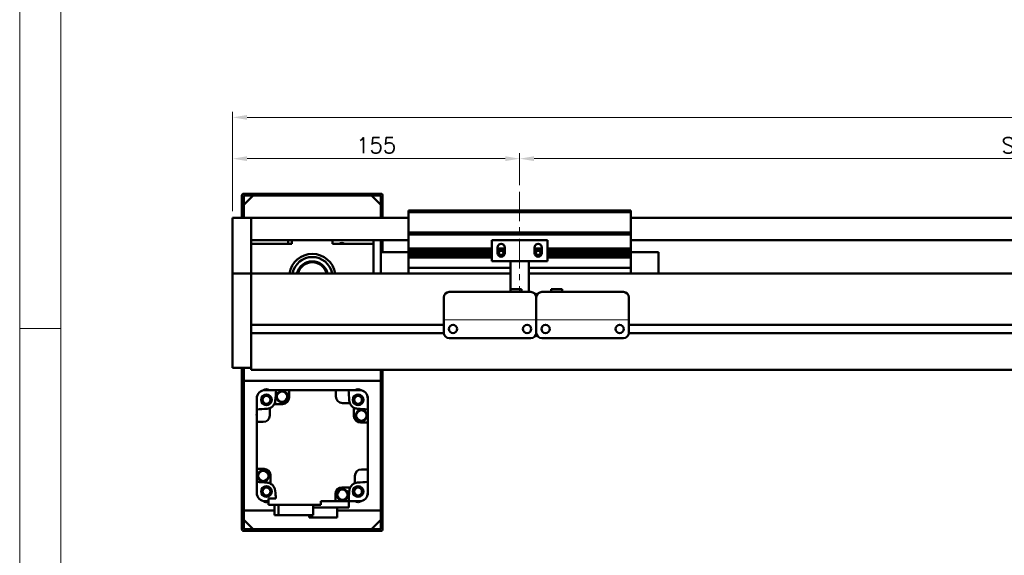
# Model space of a CAD drawing. Header units: millimetres. Extents: x 46891 to 50409, y 6223 to 9846.
# Tile 2 of 5: x 48547 to 49078, y 9065 to 9354. Entities that reach past the tile are written whole.
import ezdxf

# ---------------------------------------------------------------- set-up
doc = ezdxf.new("R2010")
doc.units = ezdxf.units.MM
doc.header["$LTSCALE"] = 0.5
doc.linetypes.add('CENTER', pattern=[50.8, 31.75, -6.35, 6.35, -6.35])
doc.layers.get('0').update_dxf_attribs({"lineweight": 20})
doc.layers.add('1', color=1, linetype='CENTER', lineweight=13)
doc.layers.add('외형선(ISO)', color=7, linetype='Continuous', lineweight=50)
doc.styles.add('DSR TEXT', font='romans.shx', dxfattribs={"bigfont": 'whgtxt.shx'})
doc.styles.get("Standard").update_dxf_attribs({"font": 'romans.shx', "bigfont": 'whgtxt.shx'})
doc.dimstyles.new('DSR', dxfattribs={"dimscale": 2, "dimtxt": 3, "dimasz": 3, "dimexe": 0.5, "dimexo": 0.5, "dimgap": 0.5, "dimtad": 1, "dimdsep": 46, "dimtxsty": 'Standard', "dimcen": 2.5, "dimclrd": 4, "dimclre": 4, "dimclrt": 2, "dimadec": 0, "dimazin": 2, "dimtfac": 1, "dimtmove": 0, "dimatfit": 3, "dimfxl": 0, "dimlwd": -1, "dimlwe": -1, "dimarcsym": 0})

# ---------------------------------------------------------------- blocks, each defined once
blk = doc.blocks.new('A$C1C1952E1')
at = {"color": 1}
blk.add_lwpolyline([(0, 0), (420, 0), (420, 297), (0, 297)], close=True, dxfattribs=at)
at = {"color": 3}
blk.add_lwpolyline([(5, 5), (415, 5), (415, 292), (5, 292)], close=True, dxfattribs=at)
blk = doc.blocks.new('*D117')
at = {"color": 1, "linetype": 'ByBlock'}
for p, q in [((48816.68, 9265.04), (48816.68, 9282.39)), ((48824.48, 9279.39), (49408.88, 9279.39)), ((49416.68, 9265.04), (49416.68, 9282.39))]:
    blk.add_line(p, q, dxfattribs=at)
at = {"color": 1}
for points in [[(48824.48, 9280.69), (48824.48, 9278.09), (48816.68, 9279.39)], [(49408.88, 9280.69), (49408.88, 9278.09), (49416.68, 9279.39)]]:
    blk.add_solid(points, dxfattribs=at)
at = {"layer": 'Defpoints', "color": 0}
for p in [(49416.68, 9279.39), (48816.68, 9261.44), (49416.68, 9261.44)]:
    blk.add_point(p, dxfattribs=at)
at = {"color": 3, "insert": (49116.68, 9286.59), "char_height": 8.4, "attachment_point": 5, "style": 'DSR TEXT'}
blk.add_mtext('STROKE : 600', dxfattribs=at)
blk = doc.blocks.new('*D118')
at = {"color": 1, "linetype": 'ByBlock'}
for p, q in [((48661.68, 9251.04), (48661.68, 9282.39)), ((48808.88, 9279.39), (48669.48, 9279.39)), ((48816.68, 9265.04), (48816.68, 9282.39))]:
    blk.add_line(p, q, dxfattribs=at)
at = {"color": 1}
for points in [[(48669.48, 9280.69), (48669.48, 9278.09), (48661.68, 9279.39)], [(48808.88, 9280.69), (48808.88, 9278.09), (48816.68, 9279.39)]]:
    blk.add_solid(points, dxfattribs=at)
at = {"layer": 'Defpoints', "color": 0}
for p in [(48661.68, 9279.39), (48816.68, 9261.44), (48661.68, 9247.44)]:
    blk.add_point(p, dxfattribs=at)
at = {"color": 3, "insert": (48739.18, 9286.59), "char_height": 8.4, "attachment_point": 5, "style": 'DSR TEXT'}
blk.add_mtext('155', dxfattribs=at)
blk = doc.blocks.new('*D119')
at = {"color": 1, "linetype": 'ByBlock'}
for p, q in [((48661.68, 9251.04), (48661.68, 9304.67)), ((48669.48, 9301.67), (49553.88, 9301.67)), ((49561.68, 9251.04), (49561.68, 9304.67))]:
    blk.add_line(p, q, dxfattribs=at)
at = {"color": 1}
for points in [[(48669.48, 9302.97), (48669.48, 9300.37), (48661.68, 9301.67)], [(49553.88, 9302.97), (49553.88, 9300.37), (49561.68, 9301.67)]]:
    blk.add_solid(points, dxfattribs=at)
at = {"layer": 'Defpoints', "color": 0}
for p in [(49561.68, 9301.67), (48661.68, 9247.44), (49561.68, 9247.44)]:
    blk.add_point(p, dxfattribs=at)
at = {"color": 3, "insert": (49111.68, 9308.87), "char_height": 8.4, "attachment_point": 5, "style": 'DSR TEXT'}
blk.add_mtext('900', dxfattribs=at)

msp = doc.modelspace()

# ---------------------------------------------------------------- linework, layer by layer
msp.add_line((48875.68058, 9192.43968), (48775.68058, 9192.43968))
at = {"color": 1}
msp.add_line((48568.8475, 9187.62806), (48546.67132, 9187.62806), dxfattribs=at)
at = {"layer": '1'}
msp.add_line((48816.68058, 9261.43953), (48816.68058, 9207.43953), dxfattribs=at)
at = {"layer": '외형선(ISO)'}
for p, q in [((48666.68058, 9259.43953), (48666.68058, 9247.43953)), ((48675.68058, 9260.43953), (48667.68058, 9260.43953)), ((48667.68058, 9254.43953), (48672.68058, 9259.43953)), ((48667.68058, 9247.43953), (48667.68058, 9258.93953)), ((48668.18058, 9259.43953), (48675.68058, 9259.43953)), ((48736.68058, 9259.43953), (48672.68058, 9259.43953)), ((48675.68058, 9259.43953), (48675.68058, 9260.43953)), ((48675.68058, 9260.43953), (48679.68058, 9260.43953)), ((48679.68058, 9260.43953), (48679.68058, 9259.43953)), ((48729.68058, 9260.43953), (48679.68058, 9260.43953)), ((48679.68058, 9259.43953), (48729.68058, 9259.43953)), ((48729.68058, 9259.43953), (48729.68058, 9260.43953)), ((48729.68058, 9260.43953), (48733.68058, 9260.43953)), ((48733.68058, 9260.43953), (48733.68058, 9259.43953)), ((48741.68058, 9260.43953), (48733.68058, 9260.43953)), ((48733.68058, 9259.43953), (48741.18058, 9259.43953)), ((48736.68058, 9259.43953), (48741.68058, 9254.43953)), ((48741.68058, 9258.93953), (48741.68058, 9247.43953)), ((48742.68058, 9247.43953), (48742.68058, 9259.43953)), ((48667.68058, 9254.43953), (48667.68058, 9247.43953)), ((48741.68058, 9247.43953), (48741.68058, 9254.43953)), ((48661.68058, 9247.43953), (48661.68058, 9245.43953)), ((48671.68058, 9247.43953), (48661.68058, 9247.43953)), ((48671.68058, 9245.43953), (48671.68058, 9247.43953)), ((48671.68058, 9247.43953), (48756.68058, 9247.43953)), ((48671.68058, 9247.43953), (48671.68058, 9245.43953)), ((48756.68058, 9250.43953), (48756.68058, 9251.43953)), ((48876.68058, 9251.43953), (48756.68058, 9251.43953)), ((48756.68058, 9239.43953), (48756.68058, 9250.43953)), ((48756.68058, 9250.43953), (48876.68058, 9250.43953)), ((48876.68058, 9251.43953), (48876.68058, 9250.43953)), ((48876.68058, 9250.43953), (48876.68058, 9239.43953)), ((48876.68058, 9247.43953), (49551.68058, 9247.43953)), ((48661.68058, 9244.65501), (48661.68058, 9245.43953)), ((48661.68058, 9244.1563), (48661.68058, 9244.65501)), ((48661.68058, 9244.1563), (48661.68058, 9243.08782)), ((48661.68058, 9243.08782), (48661.68058, 9240.10202)), ((48671.68058, 9245.43953), (48671.68058, 9244.65501)), ((48671.68058, 9244.65501), (48671.68058, 9245.43953)), ((48671.68058, 9244.65501), (48671.68058, 9244.1563)), ((48671.68058, 9244.1563), (48671.68058, 9244.65501)), ((48671.68058, 9243.08782), (48671.68058, 9244.1563)), ((48671.68058, 9244.1563), (48671.68058, 9243.08782)), ((48671.68058, 9240.10202), (48671.68058, 9243.08782)), ((48671.68058, 9243.08782), (48671.68058, 9240.10202)), ((48661.68058, 9231.53772), (48661.68058, 9240.10202)), ((48671.68058, 9240.10202), (48671.68058, 9231.53772)), ((48671.68058, 9235.93953), (48671.68058, 9240.10202)), ((48756.68058, 9238.43953), (48756.68058, 9239.43953)), ((48756.68058, 9239.43953), (48876.68058, 9239.43953)), ((48756.68058, 9237.43953), (48756.68058, 9238.43953)), ((48756.68058, 9238.43953), (48876.68058, 9238.43953)), ((48756.68058, 9230.93953), (48756.68058, 9237.43953)), ((48876.68058, 9239.43953), (48876.68058, 9238.43953)), ((48876.68058, 9238.43953), (48876.68058, 9237.43953)), ((48876.68058, 9237.43953), (48876.68058, 9230.93953)), ((48661.68058, 9229.44243), (48661.68058, 9231.53772)), ((48671.68058, 9235.43953), (48756.68058, 9235.43953)), ((48693.68058, 9233.43953), (48671.68058, 9233.43953)), ((48671.68058, 9231.53772), (48671.68058, 9229.44243)), ((48691.68058, 9235.43953), (48691.68058, 9233.43953)), ((48693.68058, 9235.43953), (48693.68058, 9233.43953)), ((48715.68058, 9233.43953), (48715.68058, 9235.43953)), ((48737.68058, 9233.43953), (48715.68058, 9233.43953)), ((48737.68058, 9235.43953), (48737.68058, 9233.43953)), ((48737.68058, 9217.43953), (48737.68058, 9233.43953)), ((48741.68058, 9228.93953), (48741.68058, 9235.43953)), ((48741.68058, 9235.43953), (48741.68058, 9228.93953)), ((48742.68058, 9228.93953), (48742.68058, 9235.43953)), ((48831.68058, 9235.43953), (48801.68058, 9235.43953)), ((48801.68058, 9224.03953), (48801.68058, 9235.43953)), ((48804.68058, 9228.43953), (48804.68058, 9231.43953)), ((48808.68058, 9231.43953), (48808.68058, 9228.43953)), ((48824.68058, 9228.43953), (48824.68058, 9231.43953)), ((48828.68058, 9231.43953), (48828.68058, 9228.43953)), ((48831.68058, 9235.43953), (48831.68058, 9224.03953)), ((48876.68058, 9235.43953), (49551.68058, 9235.43953)), ((48661.68058, 9218.02048), (48661.68058, 9229.44243)), ((48671.68058, 9229.44243), (48671.68058, 9218.02048)), ((48741.68058, 9228.93953), (48741.68058, 9217.43953)), ((48756.68058, 9228.93953), (48741.68058, 9228.93953)), ((48756.68058, 9230.43953), (48756.68058, 9230.93953)), ((48756.68058, 9230.93953), (48801.68058, 9230.93953)), ((48756.68058, 9229.93953), (48756.68058, 9230.43953)), ((48756.68058, 9230.43953), (48801.68058, 9230.43953)), ((48756.68058, 9228.93953), (48756.68058, 9229.93953)), ((48756.68058, 9229.93953), (48801.68058, 9229.93953)), ((48756.68058, 9228.43953), (48756.68058, 9228.93953)), ((48756.68058, 9228.93953), (48801.68058, 9228.93953)), ((48756.68058, 9227.93953), (48756.68058, 9228.43953)), ((48756.68058, 9228.43953), (48801.68058, 9228.43953)), ((48756.68058, 9226.93953), (48756.68058, 9227.93953)), ((48756.68058, 9227.93953), (48801.68058, 9227.93953)), ((48756.68058, 9226.43953), (48756.68058, 9226.93953)), ((48756.68058, 9226.93953), (48801.68058, 9226.93953)), ((48756.68058, 9225.93953), (48756.68058, 9226.43953)), ((48756.68058, 9226.43953), (48801.68058, 9226.43953)), ((48756.68058, 9221.43953), (48756.68058, 9225.93953)), ((48756.68058, 9225.93953), (48801.68058, 9225.93953)), ((48804.68058, 9230.93953), (48808.68058, 9230.93953)), ((48804.68058, 9230.43953), (48808.68058, 9230.43953)), ((48804.68058, 9229.93953), (48808.68058, 9229.93953)), ((48804.68058, 9228.93953), (48805.55734, 9228.93953)), ((48804.68058, 9228.43953), (48805.45108, 9228.43953)), ((48804.74409, 9227.93953), (48805.55734, 9227.93953)), ((48805.35771, 9226.93953), (48808.00346, 9226.93953)), ((48807.80383, 9228.93953), (48808.68058, 9228.93953)), ((48807.80383, 9227.93953), (48808.61708, 9227.93953)), ((48807.91008, 9228.43953), (48808.68058, 9228.43953)), ((48824.68058, 9230.93953), (48828.68058, 9230.93953)), ((48824.68058, 9230.43953), (48828.68058, 9230.43953)), ((48824.68058, 9229.93953), (48828.68058, 9229.93953)), ((48824.68058, 9228.93953), (48825.55734, 9228.93953)), ((48824.68058, 9228.43953), (48825.45108, 9228.43953)), ((48824.74409, 9227.93953), (48825.55734, 9227.93953)), ((48825.35771, 9226.93953), (48828.00346, 9226.93953)), ((48827.80383, 9228.93953), (48828.68058, 9228.93953)), ((48827.80383, 9227.93953), (48828.61708, 9227.93953)), ((48827.91008, 9228.43953), (48828.68058, 9228.43953)), ((48831.68058, 9230.93953), (48876.68058, 9230.93953)), ((48831.68058, 9230.43953), (48876.68058, 9230.43953)), ((48831.68058, 9229.93953), (48876.68058, 9229.93953)), ((48831.68058, 9228.93953), (48876.68058, 9228.93953)), ((48831.68058, 9228.43953), (48876.68058, 9228.43953)), ((48831.68058, 9227.93953), (48876.68058, 9227.93953)), ((48831.68058, 9226.93953), (48876.68058, 9226.93953)), ((48831.68058, 9226.43953), (48876.68058, 9226.43953)), ((48831.68058, 9225.93953), (48876.68058, 9225.93953)), ((48876.68058, 9230.93953), (48876.68058, 9230.43953)), ((48876.68058, 9230.43953), (48876.68058, 9229.93953)), ((48876.68058, 9229.93953), (48876.68058, 9228.93953)), ((48876.68058, 9228.93953), (48891.68058, 9228.93953)), ((48876.68058, 9228.93953), (48876.68058, 9228.43953)), ((48876.68058, 9228.43953), (48876.68058, 9227.93953)), ((48876.68058, 9227.93953), (48876.68058, 9226.93953)), ((48876.68058, 9226.93953), (48876.68058, 9226.43953)), ((48876.68058, 9226.43953), (48876.68058, 9225.93953)), ((48876.68058, 9225.93953), (48876.68058, 9221.43953)), ((48891.68058, 9217.43953), (48891.68058, 9228.93953)), ((48756.68058, 9221.43953), (48756.68058, 9220.43953)), ((48756.68058, 9217.43953), (48756.68058, 9220.43953)), ((48756.68058, 9220.43953), (48811.68058, 9220.43953)), ((48811.68058, 9224.03953), (48801.68058, 9224.03953)), ((48811.68058, 9224.53953), (48811.68058, 9224.03953)), ((48821.68058, 9224.03953), (48811.68058, 9224.03953)), ((48811.68058, 9221.93953), (48811.68058, 9224.03953)), ((48811.68058, 9221.93953), (48811.68058, 9208.93968)), ((48821.68058, 9224.03953), (48821.68058, 9224.53953)), ((48831.68058, 9224.03953), (48821.68058, 9224.03953)), ((48821.68058, 9224.03953), (48821.68058, 9221.93953)), ((48821.68058, 9207.43969), (48821.68058, 9221.93953)), ((48821.68058, 9220.43953), (48876.68058, 9220.43953)), ((48876.68058, 9220.43953), (48876.68058, 9221.43953)), ((48876.68058, 9220.43953), (48876.68058, 9217.43953)), ((48661.68058, 9217.43953), (48661.68058, 9218.02048)), ((48661.68058, 9217.43953), (48661.68058, 9214.43953)), ((48671.68058, 9217.43953), (48661.68058, 9217.43953)), ((48671.68058, 9218.02048), (48671.68058, 9217.43953)), ((48671.68058, 9217.43953), (48671.68058, 9214.43953)), ((48811.68058, 9217.43953), (48671.68058, 9217.43953)), ((48671.68058, 9214.43953), (48671.68058, 9217.43953)), ((49551.68058, 9217.43953), (48821.68058, 9217.43953)), ((48661.68058, 9171.68217), (48661.68058, 9214.43953)), ((48671.68058, 9189.88953), (48671.68058, 9214.43953)), ((48671.68058, 9214.43953), (48671.68058, 9171.68217)), ((48775.68058, 9194.43969), (48775.68058, 9204.43969)), ((48778.68058, 9207.43969), (48822.68058, 9207.43969)), ((48811.68058, 9208.93968), (48811.68058, 9207.43969)), ((48811.68058, 9208.93968), (48817.68058, 9208.93968)), ((48817.68058, 9208.93968), (48817.68058, 9207.43969)), ((48825.68058, 9204.43969), (48825.68058, 9194.43969)), ((48825.68058, 9194.43969), (48825.68058, 9204.43969)), ((48828.68058, 9207.43969), (48872.68058, 9207.43969)), ((48839.68058, 9208.93968), (48833.68058, 9208.93968)), ((48833.68058, 9207.43969), (48833.68058, 9208.93968)), ((48839.68058, 9207.43969), (48839.68058, 9208.93968)), ((48875.68058, 9204.43969), (48875.68058, 9194.43969)), ((48775.68058, 9194.43969), (48775.68058, 9192.43969)), ((48825.68058, 9192.43969), (48825.68058, 9194.43969)), ((48825.68058, 9194.43969), (48825.68058, 9192.43969)), ((48875.68058, 9192.43969), (48875.68058, 9194.43969)), ((48775.68058, 9189.68953), (48671.68058, 9189.68953)), ((48775.68058, 9192.43966), (48775.68058, 9192.43969)), ((48775.68058, 9191.93966), (48775.68058, 9192.43966)), ((48775.68058, 9185.43966), (48775.68058, 9191.93966)), ((48780.70392, 9189.68953), (48780.65725, 9189.68953)), ((48820.70392, 9189.68953), (48820.65725, 9189.68953)), ((48825.68058, 9192.43969), (48825.68058, 9192.43966)), ((48825.68058, 9192.43966), (48825.68058, 9192.43969)), ((48825.68058, 9192.43966), (48825.68058, 9191.93966)), ((48825.68058, 9191.93966), (48825.68058, 9192.43966)), ((48825.68058, 9191.93966), (48825.68058, 9185.43966)), ((48825.68058, 9185.43966), (48825.68058, 9191.93966)), ((48875.68058, 9192.43969), (48875.68058, 9192.43966)), ((48875.68058, 9192.43966), (48875.68058, 9191.93966)), ((48875.68058, 9191.93966), (48875.68058, 9185.43966)), ((49379.68058, 9189.68953), (48875.68058, 9189.68953)), ((48775.69103, 9185.18953), (48671.68058, 9185.18953)), ((48671.68058, 9171.68217), (48671.68058, 9184.98953)), ((48825.69103, 9185.18953), (48825.67014, 9185.18953)), ((49379.69103, 9185.18953), (48875.67014, 9185.18953)), ((48778.68058, 9182.43966), (48822.68058, 9182.43966)), ((48828.68058, 9182.43966), (48872.68058, 9182.43966)), ((48661.68058, 9171.68217), (48661.68058, 9169.56085)), ((48661.68058, 9166.43953), (48661.68058, 9169.56085)), ((48671.68058, 9171.68217), (48671.68058, 9169.56085)), ((48671.68058, 9169.56085), (48671.68058, 9171.68217)), ((48671.68058, 9165.43953), (48671.68058, 9169.56085)), ((48671.68058, 9169.56085), (48671.68058, 9166.43953)), ((48671.68058, 9166.43953), (48661.68058, 9166.43953)), ((48666.68058, 9166.43953), (48666.68058, 9079.43953)), ((48667.68058, 9166.43953), (48667.68058, 9159.43953)), ((48667.68058, 9079.93953), (48667.68058, 9166.43953)), ((48671.68058, 9165.43953), (49551.68058, 9165.43953)), ((48741.68058, 9159.43953), (48741.68058, 9165.43953)), ((48741.68058, 9165.43953), (48741.68058, 9079.93953)), ((48742.68058, 9079.43953), (48742.68058, 9165.43953)), ((48667.68058, 9159.43953), (48741.68058, 9159.43953)), ((48678.98525, 9154.43953), (48678.22307, 9154.43953)), ((48679.18058, 9154.43953), (48678.98525, 9154.43953)), ((48679.18058, 9154.43953), (48685.12122, 9154.43953)), ((48692.18058, 9154.43953), (48685.12122, 9154.43953)), ((48717.48058, 9154.43953), (48692.18058, 9154.43953)), ((48692.18058, 9154.43953), (48692.18058, 9150.43953)), ((48724.23995, 9154.43953), (48717.48058, 9154.43953)), ((48717.48058, 9150.93953), (48717.48058, 9154.43953)), ((48730.18058, 9154.43953), (48724.23995, 9154.43953)), ((48730.37592, 9154.43953), (48730.18058, 9154.43953)), ((48731.1381, 9154.43953), (48730.37592, 9154.43953)), ((48674.68058, 9150.89705), (48674.68058, 9150.13486)), ((48674.68058, 9150.13486), (48674.68058, 9149.93953)), ((48674.68058, 9143.9989), (48674.68058, 9149.93953)), ((48688.68058, 9146.93953), (48684.17251, 9146.93953)), ((48724.95921, 9147.43953), (48720.98058, 9147.43953)), ((48734.68058, 9150.13486), (48734.68058, 9150.89705)), ((48734.68058, 9149.93953), (48734.68058, 9150.13486)), ((48734.68058, 9143.9989), (48734.68058, 9149.93953)), ((48674.68058, 9137.23953), (48674.68058, 9143.9989)), ((48681.68058, 9144.71816), (48681.68058, 9140.73953)), ((48727.18058, 9140.43953), (48727.18058, 9144.94761)), ((48734.68058, 9143.9989), (48734.68058, 9136.93953)), ((48678.18058, 9137.23953), (48674.68058, 9137.23953)), ((48674.68058, 9137.23953), (48674.68058, 9111.93953)), ((48734.68058, 9136.93953), (48730.68058, 9136.93953)), ((48734.68058, 9111.63953), (48734.68058, 9136.93953)), ((48674.68058, 9111.93953), (48678.68058, 9111.93953)), ((48674.68058, 9104.88016), (48674.68058, 9111.93953)), ((48731.18058, 9111.63953), (48734.68058, 9111.63953)), ((48734.68058, 9104.88016), (48734.68058, 9111.63953)), ((48674.68058, 9098.93953), (48674.68058, 9104.88016)), ((48682.18058, 9108.43953), (48682.18058, 9103.93145)), ((48727.68058, 9104.16091), (48727.68058, 9108.13953)), ((48734.68058, 9104.88016), (48734.68058, 9098.93953)), ((48674.68058, 9098.93953), (48674.68058, 9098.7442)), ((48674.68058, 9098.7442), (48674.68058, 9097.98202)), ((48717.18058, 9094.43953), (48717.18058, 9098.43953)), ((48720.68058, 9101.93953), (48725.18866, 9101.93953)), ((48734.68058, 9098.7442), (48734.68058, 9098.93953)), ((48734.68058, 9097.98202), (48734.68058, 9098.7442)), ((48678.22307, 9094.43953), (48678.98525, 9094.43953)), ((48678.98525, 9094.43953), (48679.18058, 9094.43953)), ((48680.98058, 9094.43953), (48679.18058, 9094.43953)), ((48685.00541, 9095.93953), (48680.98058, 9095.93953)), ((48680.98058, 9095.93953), (48680.98058, 9092.43953)), ((48709.38058, 9092.43953), (48709.38058, 9094.43953)), ((48709.38058, 9094.43953), (48717.18058, 9094.43953)), ((48717.18058, 9094.43953), (48724.23995, 9094.43953)), ((48724.48058, 9091.03953), (48724.48058, 9097.65086)), ((48730.18058, 9094.43953), (48724.48058, 9094.43953)), ((48730.18058, 9094.43953), (48730.37592, 9094.43953)), ((48730.37592, 9094.43953), (48731.1381, 9094.43953)), ((48684.2025, 9089.43953), (48667.68058, 9089.43953)), ((48667.68058, 9089.43953), (48667.68058, 9084.43953)), ((48680.98058, 9092.43953), (48709.38058, 9092.43953)), ((48684.2025, 9092.43953), (48684.2025, 9086.93953)), ((48686.39259, 9086.93953), (48686.39259, 9092.43953)), ((48705.15867, 9086.93953), (48705.15867, 9092.43953)), ((48705.15867, 9091.03953), (48724.48058, 9091.03953)), ((48718.13058, 9085.63953), (48718.13058, 9091.03953)), ((48741.68058, 9089.43953), (48718.13058, 9089.43953)), ((48741.68058, 9084.43953), (48741.68058, 9089.43953)), ((48672.68058, 9079.43953), (48667.68058, 9084.43953)), ((48684.2025, 9086.93953), (48686.39259, 9086.93953)), ((48686.39259, 9086.93953), (48705.15867, 9086.93953)), ((48703.03058, 9085.63953), (48703.03058, 9086.93953)), ((48703.03058, 9085.63953), (48718.13058, 9085.63953)), ((48741.68058, 9084.43953), (48736.68058, 9079.43953)), ((48667.68058, 9078.43953), (48675.68058, 9078.43953)), ((48675.68058, 9079.43953), (48668.18058, 9079.43953)), ((48672.68058, 9079.43953), (48736.68058, 9079.43953)), ((48675.68058, 9078.43953), (48675.68058, 9079.43953)), ((48679.68058, 9078.43953), (48675.68058, 9078.43953)), ((48679.68058, 9079.43953), (48679.68058, 9078.43953)), ((48729.68058, 9079.43953), (48679.68058, 9079.43953)), ((48679.68058, 9078.43953), (48729.68058, 9078.43953)), ((48729.68058, 9078.43953), (48729.68058, 9079.43953)), ((48733.68058, 9078.43953), (48729.68058, 9078.43953)), ((48733.68058, 9079.43953), (48733.68058, 9078.43953)), ((48741.18058, 9079.43953), (48733.68058, 9079.43953)), ((48733.68058, 9078.43953), (48741.68058, 9078.43953))]:
    msp.add_line(p, q, dxfattribs=at)
for centre, radius in [((48780.68058, 9187.43965), 2.25), ((48820.68058, 9187.43965), 2.25), ((48830.68058, 9187.43965), 2.25), ((48870.68058, 9187.43965), 2.25), ((48679.93185, 9149.18827), 2.9), ((48679.93185, 9149.18827), 2.7), ((48679.93185, 9149.18827), 2.5), ((48679.93185, 9149.18827), 2.1), ((48688.38462, 9150.92824), 3), ((48688.38462, 9150.92824), 2.95), ((48688.38462, 9150.92824), 2.8), ((48729.42932, 9149.18827), 2.9), ((48729.42932, 9149.18827), 2.7), ((48729.42932, 9149.18827), 2.5), ((48729.42932, 9149.18827), 2.1), ((48731.16929, 9140.73549), 3), ((48731.16929, 9140.73549), 2.95), ((48731.16929, 9140.73549), 2.8), ((48678.19188, 9108.14357), 3), ((48678.19188, 9108.14357), 2.95), ((48678.19188, 9108.14357), 2.8), ((48679.93185, 9099.6908), 2.9), ((48679.93185, 9099.6908), 2.7), ((48679.93185, 9099.6908), 2.5), ((48679.93185, 9099.6908), 2.1), ((48720.97655, 9097.95083), 3), ((48720.97655, 9097.95083), 2.95), ((48720.97655, 9097.95083), 2.8), ((48729.42932, 9099.6908), 2.9), ((48729.42932, 9099.6908), 2.7), ((48729.42932, 9099.6908), 2.5), ((48729.42932, 9099.6908), 2.1)]:
    msp.add_circle(centre, radius, dxfattribs=at)
for centre, radius, start, end in [((48667.68058, 9259.43953), 1, 90, 180), ((48668.18058, 9258.93953), 0.5, 90, 180), ((48741.18058, 9258.93953), 0.5, 0, 90), ((48741.68058, 9259.43953), 1, 0, 90), ((48720.68058, 9231.43953), 2.4585, 54.4397249, 125.5602751), ((48806.68058, 9231.43953), 2, 0, 180), ((48826.68058, 9231.43953), 2, 0, 180), ((48704.68058, 9215.43953), 12.5, 9.2068963, 170.7931037), ((48704.68058, 9215.43953), 10.85, 10.6221774, 169.3778226), ((48806.68058, 9228.43953), 2, 180, 0), ((48806.68058, 9228.43953), 1.2295, 156.0042187, 180), ((48806.68058, 9228.43953), 1.2295, 180, 203.9957813), ((48806.68058, 9228.43953), 1.2295, 23.9957813, 156.0042187), ((48806.68058, 9228.43953), 1.2295, 203.9957813, 336.0042187), ((48806.68058, 9228.43953), 1.2295, 0, 23.9957813), ((48806.68058, 9228.43953), 1.2295, 336.0042187, 0), ((48826.68058, 9228.43953), 2, 180, 0), ((48826.68058, 9228.43953), 1.2295, 156.0042187, 180), ((48826.68058, 9228.43953), 1.2295, 180, 203.9957813), ((48826.68058, 9228.43953), 1.2295, 23.9957813, 156.0042187), ((48826.68058, 9228.43953), 1.2295, 203.9957813, 336.0042187), ((48826.68058, 9228.43953), 1.2295, 0, 23.9957813), ((48826.68058, 9228.43953), 1.2295, 336.0042187, 0), ((48704.68058, 9215.43953), 8.5, 13.6089608, 166.3910392), ((48704.68058, 9215.43953), 8, 14.4775124, 165.5224876), ((48778.68058, 9204.43969), 3, 90, 180), ((48822.68058, 9204.43969), 3, 0, 90), ((48828.68058, 9204.43969), 3, 90, 180), ((48872.68058, 9204.43969), 3, 0, 90), ((48778.68058, 9185.43966), 3, 180, 270), ((48822.68058, 9185.43966), 3, 270, 0), ((48828.68058, 9185.43966), 3, 180, 270), ((48872.68058, 9185.43966), 3, 270, 0), ((48679.18058, 9149.93953), 4.5, 90, 180), ((48704.68058, 9124.43953), 40, 131.4096221, 131.7132003), ((48679.93185, 9152.18813), 2.75, 54.9539356, 125.0460644), ((48704.68058, 9124.43953), 39.5, 130.5804187, 130.5903874), ((49063.93515, 9124.43953), 380, 175.471937, 176.3124282), ((48721.34334, 9151.52445), 2.95, 81.175882, 98.824118), ((48345.42601, 9124.43953), 380, 3.6875718, 4.528063), ((48729.42932, 9152.18827), 2.75, 54.9489798, 125.0510202), ((48730.18058, 9149.93953), 4.5, 0, 90), ((48704.68059, 9124.43953), 39.5, 49.4096126, 49.4195813), ((48704.68058, 9124.43953), 40, 48.2867997, 48.5903779), ((48704.68058, 9124.43953), 40, 138.2867997, 138.5903779), ((48704.68058, 9124.43953), 39.5, 139.4096126, 139.4195813), ((48679.93185, 9149.18827), 4.8, 291.3657575, 332.0638743), ((48679.93185, 9149.18827), 4.8, 332.0638743, 356.3124282), ((48688.68058, 9150.43953), 3.5, 270, 0), ((48720.98058, 9150.93953), 3.5, 180, 270), ((48729.42932, 9149.18827), 4.8, 183.6875718, 201.3657575), ((48729.42932, 9149.18827), 4.8, 201.3657575, 242.0638743), ((48704.68058, 9124.43953), 40, 41.4096221, 41.7132003), ((48704.68058, 9124.43953), 39.5, 40.5804187, 40.5903874), ((48677.59567, 9141.10229), 2.95, 171.175882, 188.824118), ((48704.68058, 8765.18496), 380, 93.6875718, 94.528063), ((48678.18058, 9140.73953), 3.5, 270, 0), ((48679.93185, 9149.18827), 4.8, 273.6875718, 291.3657575), ((48729.42932, 9149.18827), 4.8, 242.0638743, 266.3124282), ((48704.68058, 8765.18496), 380, 85.471937, 86.3124282), ((48730.68058, 9140.43953), 3.5, 180, 270), ((48678.68058, 9108.43953), 3.5, 0, 90), ((48731.18058, 9108.13953), 3.5, 90, 180), ((48704.68058, 9483.6941), 380, 265.471937, 266.3124282), ((48679.93185, 9099.6908), 4.8, 62.0638743, 86.3124282), ((48679.93185, 9099.6908), 4.8, 3.6875718, 62.0638743), ((48729.42932, 9099.6908), 4.8, 111.3657575, 152.0638743), ((48729.42932, 9099.6908), 4.8, 93.6875718, 111.3657575), ((48704.68058, 9483.6941), 380, 273.6875718, 274.528063), ((48731.7655, 9107.77678), 2.95, 351.175882, 8.824118), ((48679.18058, 9098.93953), 4.5, 180, 270), ((48704.68058, 9124.43953), 39.5, 220.5804187, 220.5903874), ((49063.93515, 9124.43953), 380, 183.6875718, 184.3012223), ((48720.68058, 9098.43953), 3.5, 90, 180), ((48345.42601, 9124.43953), 380, 355.471937, 356.3124282), ((48729.42932, 9099.6908), 4.8, 152.0638743, 176.3124282), ((48730.18058, 9098.93953), 4.5, 270, 0), ((48704.68058, 9124.43953), 39.5, 319.4096126, 319.4195813), ((48704.68058, 9124.43953), 40, 221.4096221, 221.7132003), ((48704.68058, 9124.43953), 40, 228.2867997, 228.5903779), ((48679.93185, 9096.6908), 2.75, 234.9489798, 292.4178897), ((48704.68058, 9124.43953), 39.5, 229.4096126, 229.4195813), ((48729.42932, 9096.6908), 2.75, 234.9489798, 305.0510202), ((48704.68058, 9124.43953), 39.5, 310.5804187, 310.5903874), ((48704.68058, 9124.43953), 40, 311.4096221, 311.7132003), ((48704.68058, 9124.43953), 40, 318.2867997, 318.5903779), ((48667.68058, 9079.43953), 1, 180, 270), ((48668.18058, 9079.93953), 0.5, 180, 270), ((48741.18058, 9079.93953), 0.5, 270, 0), ((48741.68058, 9079.43953), 1, 270, 0)]:
    msp.add_arc(centre, radius, start, end, dxfattribs=at)
for points in [[(48805.96527, 9227.43953), (48806.68058, 9227.43953), (48807.3959, 9227.43953)], [(48825.96527, 9227.43953), (48826.68058, 9227.43953), (48827.3959, 9227.43953)]]:
    msp.add_rational_spline(points, [1, 1.22950000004, 1], degree=2, dxfattribs=at)

# ---------------------------------------------------------------- block references
at = {"xscale": 4.435236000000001, "yscale": 4.435236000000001, "zscale": 4.435236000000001}
msp.add_blockref('A$C1C1952E1', (48546.67132, 8528.99552), dxfattribs=at)

# ---------------------------------------------------------------- dimensions: what is measured, and where the dimension line sits
for base, p1, p2, picture, middle in [((49561.68058, 9301.66748), (48661.68058, 9247.43953), (49561.68058, 9247.43953), '*D119', (49111.68058, 9308.86748)), ((48661.68058, 9279.39039), (48816.68058, 9261.43953), (48661.68058, 9247.43953), '*D118', (48739.18058, 9286.59039))]:
    dim = msp.add_linear_dim(base=base, p1=p1, p2=p2, dimstyle='DSR', override={"dimscale": 3, "dimtxt": 2.8, "dimasz": 2.600136, "dimexe": 1, "dimexo": 1.2, "dimgap": 1, "dimdec": 4, "dimtxsty": 'DSR TEXT', "dimclrd": 1, "dimclre": 1, "dimclrt": 3, "dimtdec": 4, "dimtix": 1})
    dim.commit()
    dim.dimension.update_dxf_attribs({"geometry": picture, "text_midpoint": middle})
dim = msp.add_linear_dim(base=(49416.68058, 9279.39039), p1=(48816.68058, 9261.43953), p2=(49416.68058, 9261.43953), text='STROKE : <>', dimstyle='DSR', override={"dimscale": 3, "dimtxt": 2.8, "dimasz": 2.600136, "dimexe": 1, "dimexo": 1.2, "dimgap": 1, "dimdec": 4, "dimtxsty": 'DSR TEXT', "dimclrd": 1, "dimclre": 1, "dimclrt": 3, "dimtdec": 4, "dimtix": 1})
dim.commit()
dim.dimension.update_dxf_attribs({"geometry": '*D117', "text_midpoint": (49116.68058, 9286.59039)})

doc.saveas('drawing.dxf')
